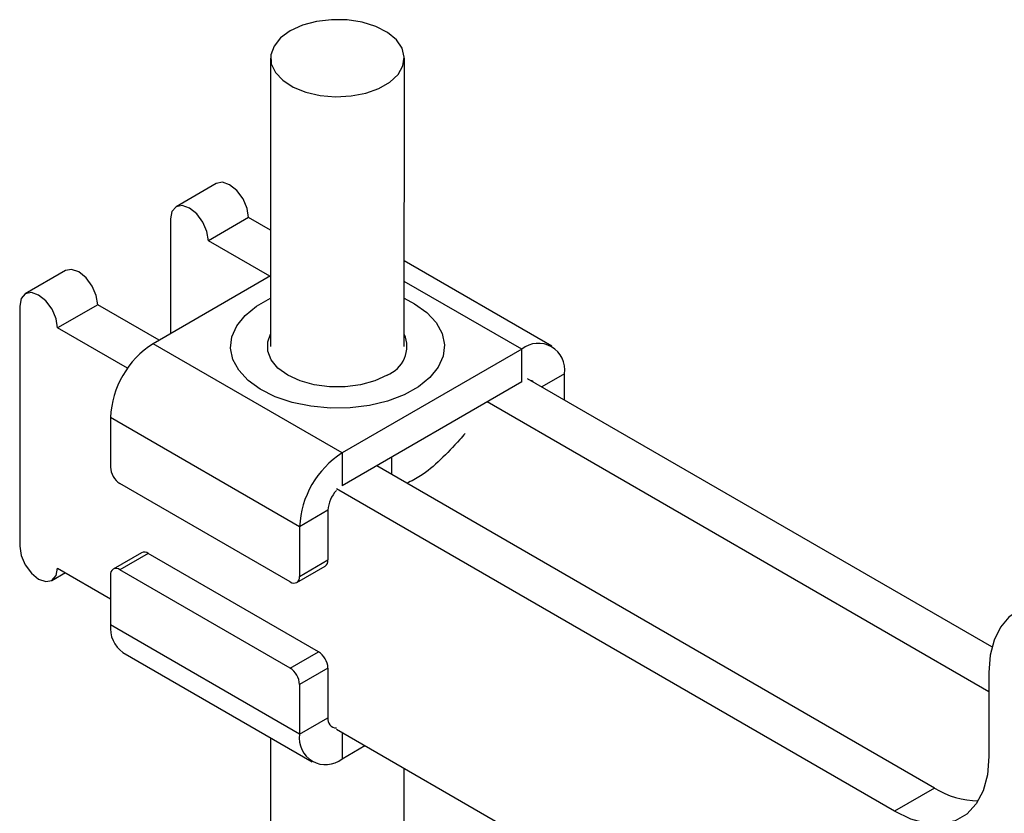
# Model space of a CAD drawing. Extents: x 32 to 386, y 7 to 320.
# Tile 8 of 9: x 251 to 325, y 196 to 256. Entities that reach past the tile are written whole.
import ezdxf

# ---------------------------------------------------------------- set-up
doc = ezdxf.new("R2010")
doc.units = 0
doc.layers.get('0').update_dxf_attribs({"linetype": 'CONTINUOUS'})

msp = doc.modelspace()

# ---------------------------------------------------------------- linework, layer by layer
at = {"color": 7, "linetype": 'CONTINUOUS'}
for p, q in [((269.709853, 252.806968), (269.706687, 231.252118)), ((279.706686, 231.250649), (279.709852, 252.805499)), ((265.64539, 243.436292), (262.640187, 241.701425)), ((262.225894, 240.786013), (262.224629, 232.211114)), ((268.059525, 240.887508), (265.054321, 239.152641)), ((269.707962, 239.935563), (268.059525, 240.887508)), ((269.650888, 236.498199), (265.054321, 239.152641)), ((290.74512, 231.268663), (279.707624, 237.642635)), ((254.367038, 236.925438), (251.361834, 235.190571)), ((269.707461, 236.53086), (260.918103, 231.456872)), ((250.947541, 234.275158), (250.944902, 216.312784)), ((256.781172, 234.376654), (253.775969, 232.641787)), ((261.377739, 231.722212), (256.781172, 234.376654)), ((259.008816, 229.619903), (253.775969, 232.641787)), ((275.060241, 223.290019), (260.918103, 231.456872)), ((288.495269, 231.045895), (275.060241, 223.290019)), ((288.494906, 228.596482), (288.495269, 231.045895)), ((291.676423, 227.249137), (291.676708, 229.208694)), ((288.494906, 228.596482), (275.059877, 220.840606)), ((323.652967, 208.783206), (288.91917, 228.841405)), ((323.427896, 205.442858), (285.913966, 227.106538)), ((257.735585, 225.94583), (257.735037, 222.230885)), ((271.877717, 217.77898), (257.735585, 225.94583)), ((275.060241, 223.290019), (275.059877, 220.840606)), ((278.768652, 221.679245), (278.768842, 222.981746)), ((319.36012, 198.238337), (277.640817, 222.33055)), ((271.169945, 213.655906), (258.442024, 221.006071)), ((316.354916, 196.50347), (274.635613, 220.595683)), ((273.999038, 219.003592), (271.877717, 217.77898)), ((273.999038, 219.003592), (273.998495, 215.288644)), ((271.877717, 217.77898), (271.877175, 214.064032)), ((260.062319, 215.830135), (257.940998, 214.605523)), ((260.562396, 215.780559), (258.441075, 214.555946)), ((273.290318, 208.430393), (260.562396, 215.780559)), ((271.877175, 214.064032), (273.998495, 215.288644)), ((253.359031, 213.764002), (254.358935, 214.341235)), ((253.773329, 214.679413), (257.733595, 212.392424)), ((271.168997, 207.20578), (258.441075, 214.555946)), ((271.670028, 213.606326), (273.791349, 214.830939)), ((257.733851, 214.147816), (257.733303, 210.432871)), ((271.875441, 202.266018), (257.733303, 210.432871)), ((271.168997, 207.20578), (273.290318, 208.430393)), ((258.664897, 208.372899), (272.80703, 200.206049)), ((273.997305, 207.205578), (271.875984, 205.980966)), ((273.997305, 207.205578), (273.996762, 203.490631)), ((323.428106, 206.87159), (323.427183, 200.584759)), ((271.875984, 205.980966), (271.875441, 202.266018)), ((271.875441, 202.266018), (273.996762, 203.490631)), ((274.632979, 202.633307), (330.494412, 170.374245)), ((269.702388, 201.998929), (269.700855, 191.571602)), ((275.05688, 200.428817), (276.753921, 201.408497)), ((279.700854, 191.570133), (279.70205, 199.706001)), ((319.36012, 198.238337), (316.354916, 196.50347))]:
    msp.add_line(p, q, dxfattribs=at)
at = {"color": 8, "linetype": 'CONTINUOUS'}
for p, q in [((288.495269, 231.045895), (279.707404, 236.120744)), ((291.676708, 229.208694), (289.979644, 228.229)), ((275.05717, 202.388344), (275.05688, 200.428817))]:
    msp.add_line(p, q, dxfattribs=at)
at = {"color": 7, "linetype": 'CONTINUOUS', "flags": 128}
for points in [[(273.415758, 250.0178), (274.564432, 249.92054), (275.720941, 249.978848), (276.822946, 250.189579), (277.811033, 250.541377), (278.631934, 251.015273), (279.241394, 251.585719), (279.606556, 252.221966), (279.70774, 252.889708), (279.539483, 253.552951), (279.11086, 254.17594), (278.444979, 254.725086), (277.577734, 255.170784), (276.555884, 255.489011), (275.434511, 255.66261), (274.274075, 255.682217), (273.13713, 255.546781), (272.084969, 255.263602), (271.174319, 254.847947), (270.454268, 254.322219), (269.96364, 253.714764), (269.72888, 253.058331), (269.762644, 252.38831), (270.063116, 251.740816), (270.614091, 251.150759), (271.385874, 250.649951), (272.336851, 250.265388), (273.415758, 250.0178)], [(268.059525, 240.887508), (267.951966, 241.574575), (267.64548, 242.281377), (267.186727, 242.900306), (266.645551, 243.337137), (266.104333, 243.52537), (265.64548, 243.436343), (265.64539, 243.436292)], [(265.054321, 239.152641), (264.946763, 239.839708), (264.640276, 240.546509), (264.181523, 241.165439), (263.640347, 241.60227), (263.099129, 241.790503), (262.640276, 241.701475), (262.333632, 241.348749), (262.225894, 240.786013)], [(256.781172, 234.376654), (256.673613, 235.06372), (256.367127, 235.770522), (255.908374, 236.389452), (255.367198, 236.826282), (254.82598, 237.014516), (254.367127, 236.925488), (254.367038, 236.925438)], [(253.775969, 232.641787), (253.66841, 233.328853), (253.361923, 234.035655), (252.903171, 234.654585), (252.361994, 235.091415), (251.820776, 235.279649), (251.361924, 235.190621), (251.055279, 234.837894), (250.947541, 234.275158)], [(279.707216, 234.856421), (280.474662, 234.451559), (281.395067, 233.785021), (282.087711, 233.0322), (282.528997, 232.218741), (282.703908, 231.372335), (282.606483, 230.521812), (282.240035, 229.696135), (281.617055, 228.923417), (280.758745, 228.229978), (279.694343, 227.639428), (278.460092, 227.171877), (277.098022, 226.843251), (275.654517, 226.664739), (274.178737, 226.642419), (272.720935, 226.777052), (271.330752, 227.064053), (270.055536, 227.493648), (268.938711, 228.051207), (268.018305, 228.717746), (267.325661, 229.470566), (266.884376, 230.284027), (266.709465, 231.130431), (266.806889, 231.980955), (267.173338, 232.806631), (267.796317, 233.579349), (268.654628, 234.27279), (269.707217, 234.85789)], [(278.418999, 229.107584), (277.499856, 228.684456), (276.440652, 228.390044), (275.294502, 228.23911), (274.118871, 228.239228), (272.972723, 228.390382), (271.913516, 228.685004), (270.994378, 229.108311), (270.261386, 229.639082), (269.751297, 230.250703), (269.489699, 230.912499), (269.489695, 231.591291), (269.706824, 232.176385)], [(289.343375, 228.596435), (289.244854, 228.670741), (289.131265, 228.718924)], [(250.944902, 216.312784), (251.05246, 215.625717), (251.358942, 214.918919), (251.817694, 214.299989), (252.358876, 213.863155), (252.900089, 213.674924), (253.358941, 213.763952), (253.665586, 214.11668), (253.773329, 214.679413)], [(337.570242, 198.704741), (337.473999, 200.1043), (337.187501, 201.57707), (336.718564, 203.082874), (336.079977, 204.58064), (335.289161, 206.029511), (334.367686, 207.389967), (333.340688, 208.624899), (332.236182, 209.70062), (331.084294, 210.587786), (329.916445, 211.262202), (328.764492, 211.705465), (327.659858, 211.905486), (326.63267, 211.856815), (325.710953, 211.56077), (324.919845, 211.025434), (324.280926, 210.265406), (323.811626, 209.301417), (323.524743, 208.159765), (323.428106, 206.87159)], [(323.427183, 200.584759), (323.319549, 199.229008), (323.000335, 198.038523), (322.479239, 197.049477), (321.772096, 196.291922), (320.900391, 195.788875), (319.89061, 195.555622), (318.773436, 195.599249), (317.582812, 195.918431), (316.354916, 196.50347)]]:
    msp.add_lwpolyline(points, dxfattribs=at)
at = {"color": 7, "linetype": 'CONTINUOUS'}
for centre, radius, start, end in [((277.592604, 231.258561), 2.304263, 291.01653396, 23.43312504), ((264.645012, 225.630214), 6.916632, 122.60422318, 177.38459713), ((289.737357, 229.523577), 1.964748, 350.77762375, 129.21164229), ((278.787171, 217.463341), 6.916659, 122.6042863, 177.38442448), ((259.270266, 222.300599), 1.536811, 182.59998837, 237.38879709), ((276.317379, 218.89395), 2.320933, 136.43660903, 177.29230085), ((260.271433, 215.392541), 0.484992, 53.13485708, 115.54184977), ((273.497901, 215.239473), 0.503003, 305.68940285, 5.60987617), ((258.164944, 214.217619), 0.436708, 50.7798729, 189.19760807), ((271.446078, 213.994235), 0.436711, 230.77994685, 9.19661003), ((259.985586, 210.210798), 2.263204, 174.36888653, 234.2995014), ((272.462082, 207.135868), 1.536805, 2.59986179, 57.38892367), ((270.340761, 205.911256), 1.536805, 2.59986179, 57.38892367), ((274.633111, 203.381237), 0.645683, 170.24569717, 269.98927264), ((273.814792, 201.951135), 1.964748, 170.7776226, 309.21164086), ((322.704168, 203.560268), 6.285348, 237.85670435, 269.29877206)]:
    msp.add_arc(centre, radius, start, end, dxfattribs=at)
msp.add_open_spline([(284.246014, 224.756671), (284.114892, 224.600635), (283.51528, 223.887102), (282.40918, 222.74535), (281.066061, 221.592968), (280.240114, 221.191193), (279.900153, 221.025822)], degree=3, knots=[0, 0, 0, 0, 0.092663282, 0.42374039, 0.762810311, 1, 1, 1, 1], dxfattribs=at)

doc.saveas('drawing.dxf')
